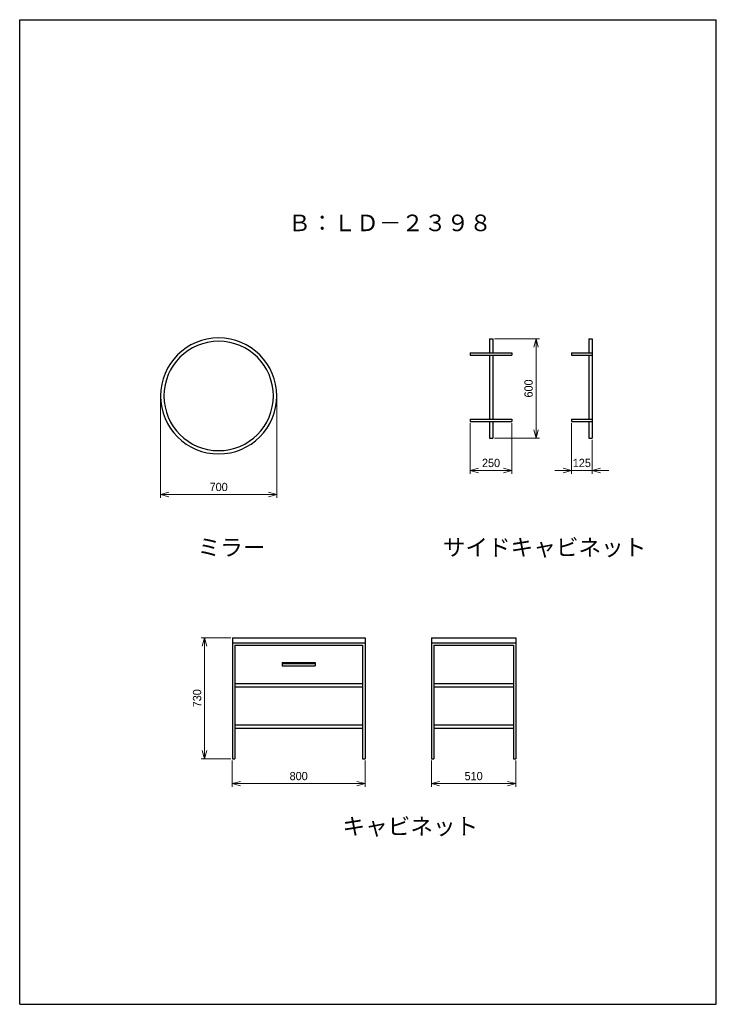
# Model space of a CAD drawing. Header units: millimetres. Extents: x 0 to 4200, y 0 to 5940.
import ezdxf

# ---------------------------------------------------------------- set-up
doc = ezdxf.new("R2010")
doc.units = ezdxf.units.MM
doc.header["$LTSCALE"] = 0.3
doc.layers.add('寸法', color=2, linetype='Continuous', lineweight=18)
doc.styles.add('MS Pゴシック', font='txt')
doc.dimstyles.new('コピー ～ MyDim S＝', dxfattribs={"dimscale": 20, "dimtxt": 2.5, "dimasz": 2.5, "dimexe": 1, "dimexo": 0.5, "dimgap": 1, "dimtad": 3, "dimdsep": 46, "dimtxsty": 'MS Pゴシック', "dimblk": 'OPEN30', "dimcen": 0, "dimclrd": 256, "dimclre": 256, "dimclrt": 256, "dimazin": 2, "dimtfac": 1, "dimtmove": 0, "dimatfit": 3, "dimldrblk": 'OPEN30', "dimfxl": 1, "dimlwd": 18, "dimlwe": 18, "dimarcsym": 0})

# ---------------------------------------------------------------- blocks, each defined once
blk = doc.blocks.new('_Open30')
at = {"color": 0, "lineweight": -2}
for p, q in [((-1, 0.27), (0, 0)), ((0, 0), (-1, -0.27)), ((0, 0), (-1, 0))]:
    blk.add_line(p, q, dxfattribs=at)
blk = doc.blocks.new('*D10')
at = {"layer": 'Defpoints', "color": 0, "transparency": 16777216}
for p in [(1282, 2211.2), (1114.6, 1481.2), (1282, 1481.2)]:
    blk.add_point(p, dxfattribs=at)
at = {"layer": '寸法', "lineweight": 18, "transparency": 16777216}
for p, q in [((1272, 2211.2), (1094.6, 2211.2)), ((1114.6, 2161.2), (1114.6, 1531.2)), ((1272, 1481.2), (1094.6, 1481.2))]:
    blk.add_line(p, q, dxfattribs=at)
at = {"layer": '寸法', "lineweight": 18, "transparency": 16777216, "xscale": 50, "yscale": 50, "zscale": 50}
for p, rotation in [((1114.6, 2211.2), 90), ((1114.6, 1481.2), 270)]:
    blk.add_blockref('_Open30', p, dxfattribs=dict(at, rotation=rotation))
at = {"layer": '寸法', "transparency": 16777216, "insert": (1069.6, 1846.2), "char_height": 50, "attachment_point": 5, "rotation": 90, "style": 'MS Pゴシック'}
blk.add_mtext('730', dxfattribs=at)
blk = doc.blocks.new('*D11')
at = {"layer": 'Defpoints', "color": 0, "transparency": 16777216}
for p in [(1282, 1481.2), (2082, 1481.2), (2082, 1331.5)]:
    blk.add_point(p, dxfattribs=at)
at = {"layer": '寸法', "lineweight": 18, "transparency": 16777216}
for p, q in [((1282, 1471.2), (1282, 1311.5)), ((2082, 1471.2), (2082, 1311.5)), ((1332, 1331.5), (2032, 1331.5))]:
    blk.add_line(p, q, dxfattribs=at)
at = {"layer": '寸法', "lineweight": 18, "transparency": 16777216, "xscale": 50, "yscale": 50, "zscale": 50, "rotation": 180}
blk.add_blockref('_Open30', (1282, 1331.5), dxfattribs=at)
at = {"layer": '寸法', "lineweight": 18, "transparency": 16777216, "xscale": 50, "yscale": 50, "zscale": 50}
blk.add_blockref('_Open30', (2082, 1331.5), dxfattribs=at)
at = {"layer": '寸法', "transparency": 16777216, "insert": (1682, 1376.5), "char_height": 50, "attachment_point": 5, "style": 'MS Pゴシック'}
blk.add_mtext('800', dxfattribs=at)
blk = doc.blocks.new('*D12')
at = {"layer": 'Defpoints', "color": 0, "transparency": 16777216}
for p in [(2482, 1481.2), (2992, 1481.2), (2992, 1331.5)]:
    blk.add_point(p, dxfattribs=at)
at = {"layer": '寸法', "lineweight": 18, "transparency": 16777216}
for p, q in [((2482, 1471.2), (2482, 1311.5)), ((2992, 1471.2), (2992, 1311.5)), ((2532, 1331.5), (2942, 1331.5))]:
    blk.add_line(p, q, dxfattribs=at)
at = {"layer": '寸法', "lineweight": 18, "transparency": 16777216, "xscale": 50, "yscale": 50, "zscale": 50, "rotation": 180}
blk.add_blockref('_Open30', (2482, 1331.5), dxfattribs=at)
at = {"layer": '寸法', "lineweight": 18, "transparency": 16777216, "xscale": 50, "yscale": 50, "zscale": 50}
blk.add_blockref('_Open30', (2992, 1331.5), dxfattribs=at)
at = {"layer": '寸法', "transparency": 16777216, "insert": (2737, 1376.5), "char_height": 50, "attachment_point": 5, "style": 'MS Pゴシック'}
blk.add_mtext('510', dxfattribs=at)
blk = doc.blocks.new('*D13')
at = {"layer": 'Defpoints', "color": 0, "transparency": 16777216}
for p in [(849.6, 3670.1), (1549.6, 3670.1), (1549.6, 3075.9)]:
    blk.add_point(p, dxfattribs=at)
at = {"layer": '寸法', "lineweight": 18, "transparency": 16777216}
for p, q in [((849.6, 3660.1), (849.6, 3055.9)), ((1549.6, 3660.1), (1549.6, 3055.9)), ((899.6, 3075.9), (1499.6, 3075.9))]:
    blk.add_line(p, q, dxfattribs=at)
at = {"layer": '寸法', "lineweight": 18, "transparency": 16777216, "xscale": 50, "yscale": 50, "zscale": 50, "rotation": 180}
blk.add_blockref('_Open30', (849.6, 3075.9), dxfattribs=at)
at = {"layer": '寸法', "lineweight": 18, "transparency": 16777216, "xscale": 50, "yscale": 50, "zscale": 50}
blk.add_blockref('_Open30', (1549.6, 3075.9), dxfattribs=at)
at = {"layer": '寸法', "transparency": 16777216, "insert": (1199.6, 3120.9), "char_height": 50, "attachment_point": 5, "style": 'MS Pゴシック'}
blk.add_mtext('700', dxfattribs=at)
blk = doc.blocks.new('*D14')
at = {"layer": 'Defpoints', "color": 0, "transparency": 16777216}
for p in [(2716.8, 3515.3), (2966.8, 3515.3), (2966.8, 3220.6)]:
    blk.add_point(p, dxfattribs=at)
at = {"layer": '寸法', "lineweight": 18, "transparency": 16777216}
for p, q in [((2716.8, 3505.3), (2716.8, 3200.6)), ((2966.8, 3505.3), (2966.8, 3200.6)), ((2766.8, 3220.6), (2916.8, 3220.6))]:
    blk.add_line(p, q, dxfattribs=at)
at = {"layer": '寸法', "lineweight": 18, "transparency": 16777216, "xscale": 50, "yscale": 50, "zscale": 50, "rotation": 180}
blk.add_blockref('_Open30', (2716.8, 3220.6), dxfattribs=at)
at = {"layer": '寸法', "lineweight": 18, "transparency": 16777216, "xscale": 50, "yscale": 50, "zscale": 50}
blk.add_blockref('_Open30', (2966.8, 3220.6), dxfattribs=at)
at = {"layer": '寸法', "transparency": 16777216, "insert": (2841.8, 3265.6), "char_height": 50, "attachment_point": 5, "style": 'MS Pゴシック'}
blk.add_mtext('250', dxfattribs=at)
blk = doc.blocks.new('*D15')
at = {"layer": 'Defpoints', "color": 0, "transparency": 16777216}
for p in [(3326.8, 3515.3), (3451.8, 3415.3), (3451.8, 3220.6)]:
    blk.add_point(p, dxfattribs=at)
at = {"layer": '寸法', "lineweight": 18, "transparency": 16777216}
for p, q in [((3326.8, 3505.3), (3326.8, 3200.6)), ((3451.8, 3405.3), (3451.8, 3200.6)), ((3276.8, 3220.6), (3226.8, 3220.6)), ((3326.8, 3220.6), (3451.8, 3220.6)), ((3501.8, 3220.6), (3551.8, 3220.6))]:
    blk.add_line(p, q, dxfattribs=at)
at = {"layer": '寸法', "lineweight": 18, "transparency": 16777216, "xscale": 50, "yscale": 50, "zscale": 50}
blk.add_blockref('_Open30', (3326.8, 3220.6), dxfattribs=at)
at = {"layer": '寸法', "lineweight": 18, "transparency": 16777216, "xscale": 50, "yscale": 50, "zscale": 50, "rotation": 180}
blk.add_blockref('_Open30', (3451.8, 3220.6), dxfattribs=at)
at = {"layer": '寸法', "transparency": 16777216, "insert": (3389.3, 3265.6), "char_height": 50, "attachment_point": 5, "style": 'MS Pゴシック'}
blk.add_mtext('125', dxfattribs=at)
blk = doc.blocks.new('*D16')
at = {"layer": 'Defpoints', "color": 0, "transparency": 16777216}
for p in [(2851.8, 4015.3), (3113.3, 4015.3), (2851.8, 3415.3)]:
    blk.add_point(p, dxfattribs=at)
at = {"layer": '寸法', "lineweight": 18, "transparency": 16777216}
for p, q in [((2861.8, 4015.3), (3133.3, 4015.3)), ((3113.3, 3465.3), (3113.3, 3965.3)), ((2861.8, 3415.3), (3133.3, 3415.3))]:
    blk.add_line(p, q, dxfattribs=at)
at = {"layer": '寸法', "lineweight": 18, "transparency": 16777216, "xscale": 50, "yscale": 50, "zscale": 50}
for p, rotation in [((3113.3, 4015.3), 90), ((3113.3, 3415.3), 270)]:
    blk.add_blockref('_Open30', p, dxfattribs=dict(at, rotation=rotation))
at = {"layer": '寸法', "transparency": 16777216, "insert": (3068.3, 3715.3), "char_height": 50, "attachment_point": 5, "rotation": 90, "style": 'MS Pゴシック'}
blk.add_mtext('600', dxfattribs=at)

msp = doc.modelspace()

# ---------------------------------------------------------------- linework, layer by layer
at = {"color": 7, "linetype": 'Continuous'}
for p, q in [((2831.823, 4015.266), (2831.823, 3930.266)), ((2831.823, 4015.266), (2851.823, 4015.266)), ((2851.823, 4015.266), (2851.823, 3930.266)), ((3431.823, 4015.266), (3431.823, 3930.266)), ((3431.823, 4015.266), (3451.823, 4015.266)), ((3451.823, 4015.266), (3451.823, 3415.266)), ((2716.823, 3930.266), (2966.823, 3930.266)), ((2716.823, 3930.266), (2716.823, 3915.266)), ((2966.823, 3930.266), (2966.823, 3915.266)), ((3326.823, 3930.266), (3326.823, 3915.266)), ((3326.823, 3930.266), (3451.823, 3930.266)), ((2716.823, 3915.266), (2966.823, 3915.266)), ((2831.823, 3915.266), (2831.823, 3530.266)), ((2851.823, 3915.266), (2851.823, 3530.266)), ((3326.823, 3915.266), (3451.823, 3915.266)), ((3431.823, 3915.266), (3431.823, 3530.266)), ((2716.823, 3530.266), (2966.823, 3530.266)), ((2716.823, 3530.266), (2716.823, 3515.266)), ((2716.823, 3515.266), (2966.823, 3515.266)), ((2831.823, 3515.266), (2831.823, 3415.266)), ((2851.823, 3515.266), (2851.823, 3415.266)), ((2966.823, 3530.266), (2966.823, 3515.266)), ((3326.823, 3530.266), (3451.823, 3530.266)), ((3326.823, 3530.266), (3326.823, 3515.266)), ((3326.823, 3515.266), (3451.823, 3515.266)), ((3431.823, 3515.266), (3431.823, 3415.266)), ((2831.823, 3415.266), (2851.823, 3415.266)), ((3431.823, 3415.266), (3451.823, 3415.266)), ((1282.019, 2211.184), (1282.019, 1481.184)), ((1282.019, 2211.184), (2082.019, 2211.184)), ((2082.019, 2211.184), (2082.019, 1481.184)), ((2482.019, 2211.184), (2482.019, 1481.184)), ((2482.019, 2211.184), (2992.019, 2211.184)), ((2992.019, 2211.184), (2992.019, 1481.184)), ((1282.019, 2181.184), (2082.019, 2181.184)), ((1297.019, 2166.184), (2067.019, 2166.184)), ((1297.019, 2166.184), (1297.019, 1481.184)), ((2067.019, 2166.184), (2067.019, 1481.184)), ((2482.019, 2181.184), (2992.019, 2181.184)), ((2497.019, 2166.184), (2497.019, 1481.184)), ((2497.019, 2166.184), (2977.019, 2166.184)), ((2977.019, 2166.184), (2977.019, 1481.184)), ((1582.019, 2061.184), (1582.019, 2041.184)), ((1582.019, 2061.184), (1782.019, 2061.184)), ((1582.019, 2056.184), (1782.019, 2056.184)), ((1582.019, 2041.184), (1782.019, 2041.184)), ((1782.019, 2061.184), (1782.019, 2041.184)), ((1297.019, 1936.184), (2067.019, 1936.184)), ((1297.019, 1916.184), (2067.019, 1916.184)), ((2497.019, 1936.184), (2977.019, 1936.184)), ((2497.019, 1916.184), (2977.019, 1916.184)), ((1297.019, 1686.184), (2067.019, 1686.184)), ((1297.019, 1666.184), (2067.019, 1666.184)), ((2497.019, 1686.184), (2977.019, 1686.184)), ((2497.019, 1666.184), (2977.019, 1666.184)), ((1282.019, 1481.184), (1297.019, 1481.184)), ((2067.019, 1481.184), (2082.019, 1481.184)), ((2482.019, 1481.184), (2497.019, 1481.184)), ((2977.019, 1481.184), (2992.019, 1481.184))]:
    msp.add_line(p, q, dxfattribs=at)
for radius in [350, 330]:
    msp.add_arc((1199.58, 3670.113), radius, 0, 359.99999, dxfattribs=at)
at = {"layer": 'Defpoints'}
for p, q in [((0, 0), (0, 5940)), ((0, 5940), (4200, 5940)), ((4200, 0), (4200, 5940)), ((0, 0), (4200, 0))]:
    msp.add_line(p, q, dxfattribs=at)

# ---------------------------------------------------------------- texts
at = {"color": 7, "char_height": 100, "attachment_point": 1, "style": 'MS Pゴシック'}
for s, insert in [('Ｂ：ＬＤ－２３９８', (1619.186, 4764.158)), ('ミラー', (1072.695, 2806.792)), ('サイドキャビネット', (2550.631, 2806.792)), ('キャビネット', (1946.036, 1123.508))]:
    msp.add_mtext(s, dxfattribs=dict(at, insert=insert))

# ---------------------------------------------------------------- dimensions: what is measured, and where the dimension line sits
at = {"layer": '寸法'}
for base, p1, p2, picture, middle in [((3113.323, 4015.266), (2851.823, 3415.266), (2851.823, 4015.266), '*D16', (3068.323, 3715.266)), ((1114.594, 1481.184), (1282.019, 2211.184), (1282.019, 1481.184), '*D10', (1069.594, 1846.184))]:
    dim = msp.add_linear_dim(base=base, p1=p1, p2=p2, angle=90, dimstyle='コピー ～ MyDim S＝', dxfattribs=at)
    dim.commit()
    dim.dimension.update_dxf_attribs({"geometry": picture, "text_midpoint": middle})
for base, p1, p2, picture, middle in [((1549.58, 3075.921), (849.58, 3670.113), (1549.58, 3670.113), '*D13', (1199.58, 3120.921)), ((2966.823, 3220.624), (2716.823, 3515.266), (2966.823, 3515.266), '*D14', (2841.823, 3265.624)), ((2082.019, 1331.462), (1282.019, 1481.184), (2082.019, 1481.184), '*D11', (1682.019, 1376.462)), ((2992.019, 1331.462), (2482.019, 1481.184), (2992.019, 1481.184), '*D12', (2737.019, 1376.462))]:
    dim = msp.add_linear_dim(base=base, p1=p1, p2=p2, dimstyle='コピー ～ MyDim S＝', dxfattribs=at)
    dim.commit()
    dim.dimension.update_dxf_attribs({"geometry": picture, "text_midpoint": middle})
dim = msp.add_linear_dim(base=(3451.823, 3220.624), p1=(3326.823, 3515.266), p2=(3451.823, 3415.266), dimstyle='コピー ～ MyDim S＝', dxfattribs=at)
dim.commit()
dim.dimension.update_dxf_attribs({"geometry": '*D15', "text_midpoint": (3389.323, 3220.624), "dimtype": 160})

doc.saveas('drawing.dxf')
